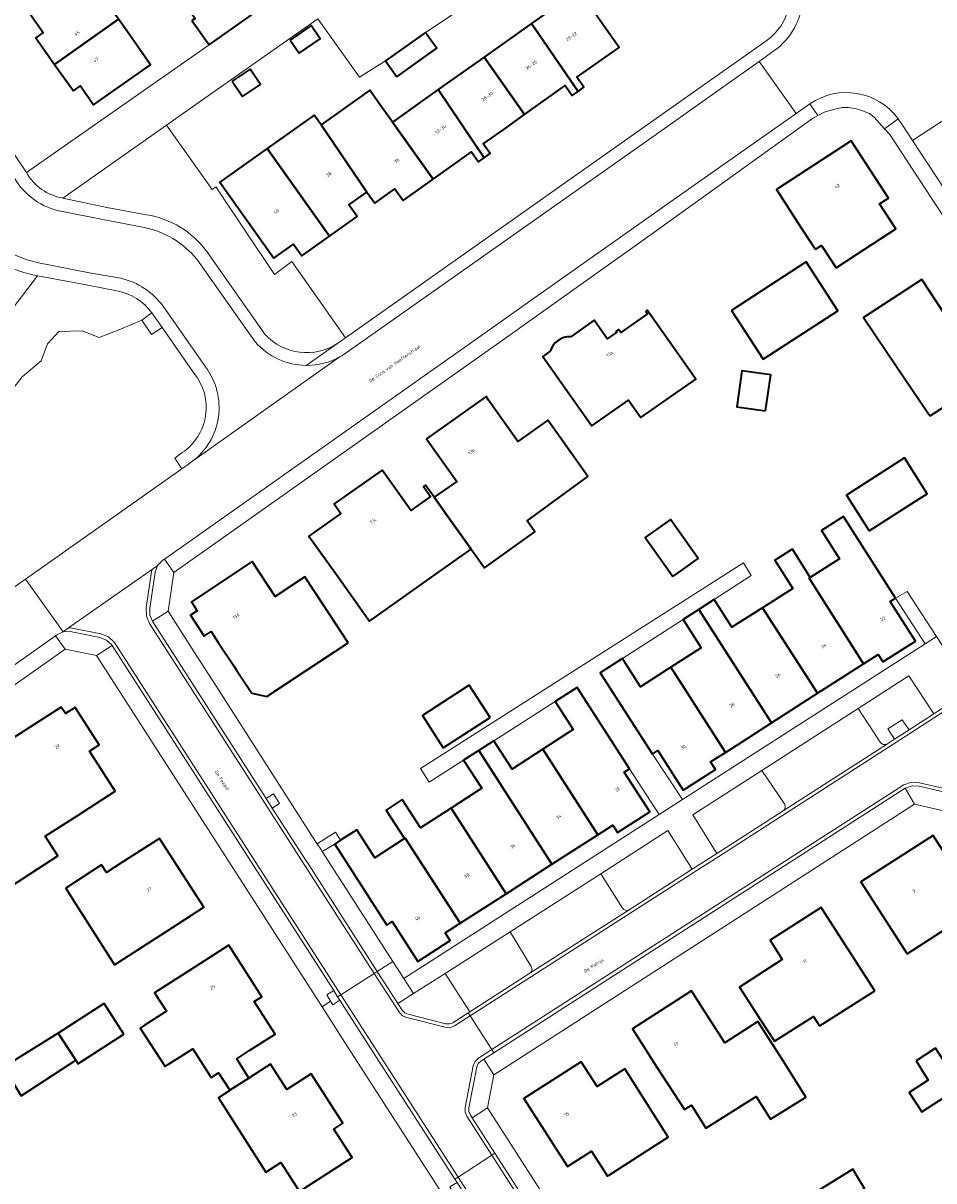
# Model space of a CAD drawing. Header units: metres. Extents: x 201541 to 204988, y 387833 to 394342.
# Tile 137 of 214: x 203221 to 203321, y 391531 to 391659. Entities that reach past the tile are written whole.
import ezdxf
from ezdxf.enums import TextEntityAlignment as Align

# ---------------------------------------------------------------- set-up
doc = ezdxf.new("R2010")
doc.units = ezdxf.units.M
doc.layers.get('Defpoints').update_dxf_attribs({"lineweight": 25})
for name, color, linetype, lineweight in [('B-WE-GR-BEPLANTING_CULTUUR_BODEMBEDEKKER-GV', 90, 'Continuous', 18), ('B-WE-GR-BEPLANTING_CULTUUR_BOSPLANTSOEN-GV', 90, 'Continuous', 18), ('B-WE-GR-BEPLANTING_CULTUUR_HEESTERS-GV', 90, 'Continuous', 18), ('B-WE-GR-GROENVOORZIENING-GV', 80, 'Continuous', 18), ('B-WE-OG-BEBOUWING-GV', 7, 'Continuous', 35), ('B-WE-OG-BEBOUWING-T18', 10, 'Continuous', 18), ('B-WE-OG-TERREIN_CULTUURSCHEIDING-GV', 7, 'Continuous', 18), ('B-WE-OG-TERREIN_ERF-GV', 7, 'Continuous', 18), ('B-WE-VH-ONVERHARD-GV', 252, 'Continuous', 18), ('B-WE-VH-VERHARDING_ASFALT-GV', 252, 'Continuous', 18), ('B-WE-VH-VERHARDING_BETONSTRAATSTEEN-GV', 252, 'Continuous', 18), ('B-WE-VH-VERHARDING_OPEN-GV', 252, 'Continuous', 18), ('B-WE-VH-VERHARDING_TEGEL-GV', 252, 'Continuous', 18)]:
    doc.layers.add(name, color=color, linetype=linetype, lineweight=lineweight)
doc.styles.add('NLCS-ISO-M200-T18', font='NLCS-ISO.ttf', dxfattribs={"height": 0.36})

msp = doc.modelspace()

# ---------------------------------------------------------------- linework, layer by layer
at = {"layer": 'B-WE-GR-BEPLANTING_CULTUUR_BODEMBEDEKKER-GV'}
for points in [[(203316.102, 391579.414), (203316.901, 391579.931), (203316.3, 391580.843), (203316.156, 391581.071), (203317.729, 391582.06), (203317.883, 391581.839), (203318.494, 391580.961), (203321.204, 391582.714), (203318.45, 391586.881), (203312.91, 391583.309), (203315.31, 391579.597)], [(203294.661, 391565.635), (203291.981, 391569.882), (203284.6, 391565.119), (203286.979, 391561.361)], [(203287.714, 391561.181), (203294.661, 391565.635)]]:
    msp.add_lwpolyline(points, dxfattribs=at)
for points in [[(203315.31, 391579.597, 0.4189102), (203316.102, 391579.414)], [(203286.979, 391561.361, 0.4080158), (203287.714, 391561.181)]]:
    msp.add_lwpolyline(points, format="xyb", dxfattribs=at)
at = {"layer": 'B-WE-GR-BEPLANTING_CULTUUR_BOSPLANTSOEN-GV'}
for points in [[(203231.416, 391629.175), (203228.404, 391629.779), (203226.698, 391630.097), (203222.712, 391630.839), (203217.149, 391623.588), (203216.749, 391623.067), (203209.78, 391616.634), (203208.052, 391615.333), (203203.699, 391613.352), (203201.306, 391611.9), (203200.411, 391610.741), (203198.952, 391608.595), (203197.434, 391607.021), (203193.602, 391603.756), (203191.519, 391601.981), (203191.051, 391601.582), (203190.639, 391602.083), (203188.693, 391604.45), (203186.396, 391608.122), (203186.788, 391608.367), (203183.901, 391613.133), (203180.044, 391610.778), (203185.379, 391602.061)], [(203205.212, 391596.66), (203206.673, 391599.187), (203208.809, 391600.142), (203210.495, 391601.996), (203213.081, 391603.737), (203215.048, 391605.253), (203216.116, 391608.286), (203216.228, 391610.533), (203214.967, 391611.253), (203214.862, 391613.578), (203217.294, 391614.494), (203219.131, 391615.776), (203219.766, 391618.136), (203221.035, 391619.722), (203223.115, 391621.483), (203223.785, 391623.35), (203225.054, 391624.724), (203227.628, 391624.795), (203229.496, 391624.055), (203231.753, 391624.936), (203234.16, 391625.974), (203235.28, 391626.758)]]:
    msp.add_lwpolyline(points, dxfattribs=at)
msp.add_lwpolyline([(203235.28, 391626.758, 0.1934552), (203231.416, 391629.175)], format="xyb", dxfattribs=at)
at = {"layer": 'B-WE-GR-BEPLANTING_CULTUUR_HEESTERS-GV'}
for points in [[(203304.801, 391572.816), (203302.3, 391576.492), (203294.711, 391571.616), (203297.377, 391567.362)], [(203297.377, 391567.362), (203304.644, 391572.046)], [(203274.651, 391558.747), (203267.517, 391554.192), (203270.221, 391549.946), (203276.826, 391554.199)], [(203276.949, 391554.932), (203274.651, 391558.747)]]:
    msp.add_lwpolyline(points, dxfattribs=at)
for points in [[(203304.644, 391572.046, 0.4040459), (203304.801, 391572.816)], [(203276.826, 391554.199, 0.428022), (203276.949, 391554.932)]]:
    msp.add_lwpolyline(points, format="xyb", dxfattribs=at)
at = {"layer": 'B-WE-GR-GROENVOORZIENING-GV'}
for points in [[(203255.932, 391623.596), (203256.54, 391624.025), (203250.662, 391632.406), (203248.736, 391630.973), (203242.316, 391640.619), (203241.881, 391640.315), (203236.892, 391647.383), (203225.493, 391639.375), (203230.311, 391638.359), (203234.679, 391637.546)], [(203241.306, 391633.509), (203247.703, 391624.423)]]:
    msp.add_lwpolyline(points, dxfattribs=at)
for points in [[(203234.679, 391637.546, -0.1962151), (203241.306, 391633.509)], [(203247.703, 391624.423, 0.3729986), (203255.705, 391623.436)], [(203255.705, 391623.436, 0.0114406), (203255.932, 391623.596)]]:
    msp.add_lwpolyline(points, format="xyb", dxfattribs=at)
at = {"layer": 'B-WE-OG-BEBOUWING-GV'}
for points in [[(203239.669, 391658.889), (203241.551, 391656.217), (203246.812, 391659.923), (203242.803, 391665.654), (203242.511, 391665.45), (203240.844, 391664.283), (203237.886, 391662.214), (203240.027, 391659.126)], [(203231.62, 391659.051), (203228.198, 391663.988), (203221.931, 391659.55), (203223.338, 391657.563), (203222.513, 391656.98), (203224.578, 391654.064)], [(203281.976, 391662.101), (203276.987, 391658.558), (203282.108, 391651.104), (203282.749, 391651.554), (203281.966, 391652.671), (203286.617, 391655.931), (203285.03, 391658.194), (203283.746, 391660.025), (203282.932, 391661.186), (203282.509, 391661.789), (203282.186, 391662.25)], [(203224.578, 391654.064), (203226.643, 391651.148), (203227.42, 391651.704), (203228.872, 391649.631), (203235.138, 391654.024), (203232.267, 391658.118), (203231.62, 391659.051)], [(203250.462, 391656.745), (203251.459, 391655.295), (203253.776, 391656.889), (203252.778, 391658.339)], [(203282.108, 391651.104), (203276.987, 391658.558), (203271.787, 391654.865), (203276.225, 391648.546), (203280.692, 391651.756), (203281.466, 391650.654)], [(203262.181, 391652.71), (203264.268, 391654.198), (203266.577, 391655.833), (203266.014, 391656.629), (203265.34, 391657.581), (203260.938, 391654.466)], [(203271.806, 391643.808), (203272.45, 391644.258), (203271.696, 391645.337), (203273.955, 391646.915), (203276.225, 391648.546), (203271.787, 391654.865), (203266.751, 391651.289)], [(203244.091, 391652.208), (203245.246, 391650.522), (203247.213, 391651.87), (203246.058, 391653.555)], [(203266.195, 391641.442), (203261.715, 391647.713), (203260.152, 391649.915), (203259.219, 391651.228), (203253.863, 391647.424), (203258.901, 391640.041), (203259.781, 391638.801), (203261.984, 391640.404), (203262.907, 391639.093)], [(203266.195, 391641.442), (203270.414, 391644.456), (203271.161, 391643.358), (203271.806, 391643.808), (203266.751, 391651.289), (203261.715, 391647.713)], [(203247.938, 391644.838), (203254.797, 391635.184), (203257.845, 391637.348), (203256.928, 391638.64), (203258.901, 391640.041), (203253.863, 391647.424), (203253.096, 391648.503)], [(203310.464, 391631.711), (203312.831, 391633.252), (203317.021, 391635.98), (203315.232, 391638.729), (203316.229, 391639.378), (203312.137, 391645.664), (203303.916, 391640.311), (203304.244, 391639.807), (203306.644, 391636.121), (203307.777, 391634.382), (203308.19, 391633.749), (203308.854, 391634.182)], [(203247.938, 391644.838), (203246.8, 391644.029), (203242.723, 391641.134), (203248.658, 391632.779), (203250.828, 391634.326), (203251.75, 391633.021), (203254.797, 391635.184)], [(203298.96, 391627.04), (203302.446, 391621.663), (203310.661, 391626.99), (203307.175, 391632.366)], [(203320.801, 391615.439), (203322.069, 391616.272), (203324.355, 391617.774), (203325.584, 391618.581), (203328.534, 391620.519), (203323.912, 391627.557), (203322.41, 391626.582), (203319.877, 391630.436), (203315.695, 391627.687), (203313.494, 391626.241), (203316.054, 391622.457), (203320.637, 391615.682)], [(203302.722, 391615.991), (203303.279, 391619.958), (203300.108, 391620.403), (203299.551, 391616.437)], [(203266.29, 391606.507), (203267.704, 391604.528), (203270.371, 391600.796), (203271.817, 391598.753), (203277.377, 391602.688), (203276.509, 391603.914), (203283.168, 391608.781), (203281.668, 391610.895), (203278.774, 391614.972), (203275.484, 391612.637), (203272.274, 391617.182), (203272.005, 391617.564), (203265.453, 391612.928), (203268.77, 391608.239)], [(203314.114, 391602.813), (203319.588, 391606.312), (203320.488, 391606.887), (203317.976, 391610.817), (203311.602, 391606.743)], [(203255.437, 391598.149), (203259.187, 391592.88), (203265.759, 391597.532), (203269.005, 391599.829), (203269.859, 391600.433), (203270.371, 391600.796), (203267.704, 391604.528), (203266.29, 391606.507), (203265.354, 391607.817), (203265.131, 391607.68), (203265.894, 391606.602), (203263.721, 391605.064), (203262.967, 391606.132), (203260.594, 391609.495), (203255.323, 391605.795), (203256.049, 391604.722), (203252.538, 391602.223)], [(203292.522, 391597.797), (203293.102, 391598.211), (203295.307, 391599.786), (203292.259, 391604.054), (203289.473, 391602.065), (203291.923, 391598.636)], [(203315.574, 391588.484), (203315.619, 391588.413), (203319.188, 391590.684), (203316.407, 391595.054), (203316.998, 391595.43), (203311.296, 391604.39), (203308.858, 391602.838), (203310.834, 391599.733), (203307.636, 391597.699), (203307.496, 391597.61), (203313.464, 391588.205), (203315.092, 391589.241)], [(203308.409, 391584.961), (203313.464, 391588.205), (203307.496, 391597.61), (203307.636, 391597.699), (203305.661, 391600.803), (203305.519, 391600.713), (203304.008, 391599.753), (203303.737, 391599.58), (203305.713, 391596.475), (203302.38, 391594.354)], [(203256.85, 391590.49), (203254.833, 391593.579), (203252.079, 391597.752), (203248.829, 391595.607), (203246.311, 391599.44), (203239.636, 391595.013), (203240.264, 391594.036), (203239.501, 391593.547), (203241.029, 391591.243), (203241.776, 391591.742), (203242.557, 391590.558), (203244.342, 391587.853), (203244.571, 391587.505), (203246.246, 391584.965), (203247.909, 391584.624), (203252.237, 391587.478)], [(203303.358, 391581.713), (203308.409, 391584.961), (203302.38, 391594.354), (203299.014, 391592.212), (203297.076, 391595.259), (203295.366, 391594.162)], [(203295.366, 391594.162), (203293.644, 391593.058), (203295.632, 391589.96), (203292.32, 391587.835), (203298.305, 391578.467), (203299.514, 391579.242), (203303.358, 391581.713)], [(203298.305, 391578.467), (203292.32, 391587.835), (203288.966, 391585.684), (203287.543, 391587.901), (203286.979, 391588.781), (203284.546, 391587.22), (203290.281, 391578.282), (203290.87, 391578.66), (203293.667, 391574.3), (203297.222, 391576.581), (203296.681, 391577.425)], [(203272.445, 391582.298), (203270.158, 391585.842), (203264.997, 391582.511), (203267.284, 391578.967)], [(203278.241, 391578.809), (203284.293, 391569.427), (203285.934, 391570.481), (203286.447, 391569.65), (203289.988, 391571.929), (203287.185, 391576.285), (203287.773, 391576.664), (203285.067, 391580.868), (203282.006, 391585.606), (203279.597, 391584.05), (203281.586, 391580.971)], [(203218.862, 391579.302), (203217.844, 391580.859), (203214.346, 391578.592), (203208.776, 391574.982), (203209.589, 391573.721), (203212.27, 391569.564), (203214.008, 391570.686), (203214.847, 391571.227), (203218.887, 391564.967), (203219.697, 391563.713), (203224.934, 391567.09), (203223.542, 391569.248), (203227.047, 391571.509), (203231.249, 391574.22), (203228.411, 391578.619), (203229.486, 391579.301), (203226.831, 391583.417), (203225.77, 391582.73), (203225.299, 391583.447)], [(203284.293, 391569.427), (203278.241, 391578.809), (203274.879, 391576.637), (203272.864, 391579.756), (203271.212, 391578.688), (203279.245, 391566.184)], [(203279.245, 391566.184), (203271.212, 391578.688), (203269.533, 391577.603), (203271.517, 391574.533), (203268.149, 391572.356), (203274.197, 391562.941)], [(203262.773, 391573.276), (203261.007, 391572.135), (203261.462, 391571.431), (203263.034, 391569), (203263.111, 391569.05), (203269.149, 391559.699), (203274.197, 391562.941), (203268.149, 391572.356), (203264.777, 391570.176)], [(203267.516, 391558.65), (203269.149, 391559.699), (203263.111, 391569.05), (203263.034, 391569), (203259.776, 391566.893), (203258.204, 391569.325), (203257.791, 391569.963), (203256.02, 391568.821), (203255.367, 391568.4), (203261.109, 391559.501), (203261.696, 391559.879), (203264.516, 391555.509), (203268.064, 391557.793)], [(203318.29, 391556.327), (203324.525, 391560.381), (203325.837, 391558.364), (203330.035, 391561.08), (203327.11, 391565.602), (203325.925, 391565.856), (203324.114, 391564.688), (203322.975, 391566.468), (203321.128, 391569.354), (203313.191, 391564.238), (203315.9, 391560.035)], [(203231.179, 391555.13), (203236.797, 391558.755), (203240.998, 391561.466), (203236.123, 391569.019), (203231.987, 391566.359), (203230.295, 391565.27), (203229.74, 391566.117), (203225.804, 391563.538), (203226.739, 391562.076)], [(203314.744, 391552.271), (203311.546, 391557.232), (203308.842, 391561.438), (203303.218, 391557.822), (203304.554, 391555.722), (203299.854, 391552.69), (203302.174, 391549.093), (203303.688, 391546.745), (203307.983, 391549.453), (203308.634, 391548.42), (203309.012, 391548.658)], [(203239.509, 391554.59), (203235.563, 391552.05), (203236.895, 391550.025), (203234.437, 391548.447), (203234.001, 391548.167), (203236.715, 391543.941), (203237.112, 391544.196), (203239.771, 391545.904), (203241.65, 391542.979), (203241.799, 391542.747), (203242.603, 391543.263), (203243.832, 391541.345), (203245.924, 391542.684), (203244.62, 391544.812), (203246.049, 391545.734), (203248.822, 391547.522), (203246.526, 391551.082), (203247.366, 391551.623), (203243.713, 391557.297)], [(203290.783, 391543.893), (203293.79, 391539.227), (203294.565, 391539.715), (203296.155, 391537.191), (203301.67, 391540.665), (203303.252, 391538.154), (203306.731, 391540.345), (203307.127, 391540.594), (203305.573, 391543.108), (203304.585, 391544.706), (203301.885, 391548.914), (203298.233, 391546.571), (203295.721, 391550.467), (203294.564, 391552.262), (203288.082, 391548.101)], [(203232.181, 391547.517), (203230.013, 391550.863), (203224.974, 391547.614), (203226.897, 391544.641), (203227.146, 391544.256)], [(203224.974, 391547.614), (203218.963, 391543.892), (203220.921, 391540.739), (203226.897, 391544.641)], [(203319.26, 391544.585), (203320.587, 391542.436), (203318.507, 391541.091), (203319.879, 391538.97), (203324.128, 391541.719), (203321.385, 391545.96)], [(203245.924, 391542.684), (203243.832, 391541.345), (203243.852, 391541.314), (203242.579, 391540.498), (203247.805, 391532.348), (203249.456, 391533.407), (203251.494, 391530.23), (203252.028, 391530.572), (203253.069, 391531.24), (203257.278, 391533.939), (203255.261, 391537.085), (203256.263, 391537.74), (203252.789, 391543.153), (203250.099, 391541.422), (203248.318, 391544.212), (203247.289, 391543.555)], [(203289.928, 391539.477), (203287.641, 391543.07), (203287.243, 391543.695), (203284.2, 391541.742), (203282.435, 391544.482), (203276.156, 391540.447), (203280.951, 391532.962), (203283.59, 391534.654), (203285.336, 391531.919), (203285.449, 391531.991), (203289.782, 391534.77), (203292.007, 391536.178)], [(203303.357, 391523.48), (203307.371, 391526.025), (203307.033, 391526.483), (203313.597, 391530.551), (203312.304, 391532.668), (203311.921, 391532.411), (203307.566, 391529.742), (203295.56, 391522.245), (203294.413, 391521.529), (203294.355, 391521.493), (203294.488, 391521.288), (203296.128, 391518.752), (203294.863, 391517.942), (203291.918, 391516.055), (203295.116, 391511.062), (203303.569, 391516.497), (203300.324, 391521.557)]]:
    msp.add_lwpolyline(points, close=True, dxfattribs=at)
for points in [[(203281.119, 391617.882), (203283.618, 391614.347), (203287.654, 391617.187), (203289.017, 391615.249), (203295.043, 391619.488), (203292.599, 391622.962), (203289.713, 391627.045), (203289.542, 391626.924), (203289.727, 391626.663), (203286.795, 391624.59), (203286.542, 391624.949), (203286.28, 391624.765), (203286.36, 391624.65), (203285.308, 391623.906), (203283.865, 391625.947), (203281.308, 391624.139)], [(203279.047, 391622.54), (203278.233, 391621.965), (203281.119, 391617.882)]]:
    msp.add_lwpolyline(points, dxfattribs=at)
msp.add_lwpolyline([(203281.308, 391624.139, 0.3399391), (203279.047, 391622.54)], format="xyb", dxfattribs=at)
at = {"layer": 'B-WE-OG-TERREIN_CULTUURSCHEIDING-GV'}
for points in [[(203239.921, 391620.119), (203238.897, 391621.584), (203237.753, 391623.221), (203236.402, 391625.154), (203235.225, 391624.37), (203234.16, 391625.974), (203231.753, 391624.936), (203229.496, 391624.055), (203227.628, 391624.795), (203225.054, 391624.724), (203223.785, 391623.35), (203223.115, 391621.483), (203221.035, 391619.722)], [(203206.765, 391588.522), (203209.123, 391590.158), (203209.808, 391589.36), (203209.94, 391589.455), (203221.375, 391597.514), (203238.58, 391609.639), (203237.809, 391610.781), (203238.618, 391611.403)]]:
    msp.add_lwpolyline(points, dxfattribs=at)
msp.add_lwpolyline([(203238.618, 391611.403, 0.4386267), (203239.921, 391620.119)], format="xyb", dxfattribs=at)
at = {"layer": 'B-WE-OG-TERREIN_ERF-GV'}
for points in [[(203302.763, 391656.618, 0.3884717), (203304.596, 391664.771)], [(203222.323, 391630.911, -0.2029821), (203215.009, 391635.981)], [(203279.047, 391622.54, -0.3399391), (203281.308, 391624.139)]]:
    msp.add_lwpolyline(points, format="xyb", dxfattribs=at)
for points in [[(203283.746, 391660.025), (203285.03, 391658.194), (203286.617, 391655.931), (203281.966, 391652.671), (203282.749, 391651.554), (203282.108, 391651.104), (203281.466, 391650.654), (203280.692, 391651.756), (203276.225, 391648.546), (203273.955, 391646.915), (203271.696, 391645.337), (203272.45, 391644.258), (203271.806, 391643.808), (203271.161, 391643.358), (203270.414, 391644.456), (203266.195, 391641.442), (203262.907, 391639.093), (203261.984, 391640.404), (203259.781, 391638.801), (203258.901, 391640.041), (203256.928, 391638.64), (203257.845, 391637.348), (203254.797, 391635.184), (203251.75, 391633.021), (203250.828, 391634.326), (203248.658, 391632.779), (203242.723, 391641.134), (203246.8, 391644.029), (203247.938, 391644.838), (203253.096, 391648.503), (203253.863, 391647.424), (203259.219, 391651.228), (203260.152, 391649.915), (203261.715, 391647.713), (203266.751, 391651.289), (203271.787, 391654.865), (203276.987, 391658.558), (203281.976, 391662.101)], [(203231.62, 391659.051), (203232.267, 391658.118), (203235.138, 391654.024), (203228.872, 391649.631), (203227.42, 391651.704), (203226.643, 391651.148), (203224.578, 391654.064), (203222.513, 391656.98), (203223.338, 391657.563), (203221.931, 391659.55)], [(203268.601, 391659.728), (203265.34, 391657.581), (203266.014, 391656.629), (203266.577, 391655.833), (203264.268, 391654.198), (203262.181, 391652.71), (203260.938, 391654.466), (203258.081, 391652.649), (203253.514, 391659.06), (203239.743, 391649.386), (203236.892, 391647.383), (203241.881, 391640.315), (203242.316, 391640.619), (203248.736, 391630.973), (203250.662, 391632.406), (203256.54, 391624.025), (203289.084, 391646.967), (203302.763, 391656.618)], [(203210.365, 391658.648), (203221.487, 391642.192), (203241.551, 391656.217), (203239.669, 391658.889)], [(203333.303, 391620.517), (203316.371, 391646.355), (203315.795, 391646.999), (203314.671, 391648.256), (203314.129, 391648.667), (203313.38, 391648.953), (203312.716, 391649.171), (203311.824, 391649.345), (203311.153, 391649.323), (203310.331, 391649.159), (203309.285, 391648.857), (203308.47, 391648.442), (203307.869, 391648.136), (203289.792, 391635.115), (203273.779, 391623.728), (203237.687, 391598.242), (203237.047, 391593.978), (203240.209, 391589.051), (203241.959, 391586.324), (203253.273, 391568.694), (203253.449, 391568.419), (203255.451, 391569.704), (203256.02, 391568.821), (203257.791, 391569.963), (203258.204, 391569.325), (203259.776, 391566.893), (203263.034, 391569), (203261.462, 391571.431), (203261.007, 391572.135), (203262.773, 391573.276), (203264.777, 391570.176), (203268.149, 391572.356), (203271.517, 391574.533), (203269.533, 391577.603), (203265.755, 391575.185), (203264.782, 391576.702), (203300.287, 391599.309), (203301.15, 391597.902), (203297.076, 391595.259), (203299.014, 391592.212), (203302.38, 391594.354), (203305.713, 391596.475), (203303.737, 391599.58), (203304.008, 391599.753), (203305.519, 391600.713), (203305.661, 391600.803), (203307.636, 391597.699), (203310.834, 391599.733), (203308.858, 391602.838), (203311.296, 391604.39), (203316.998, 391595.43), (203318.262, 391596.148), (203321.488, 391591.187)], [(203143.283, 391588.557), (203152.733, 391594.101), (203180.044, 391610.778), (203183.901, 391613.133), (203186.788, 391608.367), (203190.963, 391610.979), (203193.26, 391607.307), (203188.693, 391604.45), (203190.639, 391602.083), (203191.051, 391601.582), (203191.519, 391601.981), (203193.602, 391603.756), (203197.434, 391607.021), (203198.952, 391608.595), (203200.411, 391610.741), (203201.306, 391611.9), (203203.699, 391613.352), (203208.052, 391615.333), (203209.78, 391616.634), (203216.749, 391623.067), (203217.149, 391623.588), (203222.712, 391630.839), (203222.323, 391630.911)], [(203281.308, 391624.139), (203283.865, 391625.947), (203285.308, 391623.906), (203286.36, 391624.65), (203286.28, 391624.765), (203286.542, 391624.949), (203286.795, 391624.59), (203289.727, 391626.663), (203289.542, 391626.924), (203289.713, 391627.045), (203292.599, 391622.962), (203295.043, 391619.488), (203289.017, 391615.249), (203287.654, 391617.187), (203283.618, 391614.347), (203281.119, 391617.882), (203278.233, 391621.965), (203279.047, 391622.54)], [(203280.451, 391509.427), (203256.492, 391546.608), (203253.976, 391550.526), (203229.188, 391589.127), (203225.744, 391589.804), (203216.32, 391583.19)], [(203218.862, 391579.302), (203225.299, 391583.447), (203225.77, 391582.73), (203226.831, 391583.417), (203229.486, 391579.301), (203228.411, 391578.619), (203231.249, 391574.22), (203227.047, 391571.509), (203223.542, 391569.248), (203224.934, 391567.09), (203219.697, 391563.713)], [(203323.084, 391571.859), (203319.086, 391572.788), (203273.969, 391543.738), (203272.868, 391543.048), (203272.156, 391539.408), (203287.924, 391514.881), (203297.474, 391500), (203313.547, 391474.953), (203323.346, 391470.914)], [(203324.525, 391560.381), (203318.29, 391556.327), (203315.9, 391560.035), (203313.191, 391564.238), (203321.128, 391569.354), (203322.975, 391566.468)], [(203251.494, 391530.23), (203249.456, 391533.407), (203247.805, 391532.348), (203242.579, 391540.498), (203243.852, 391541.314), (203243.832, 391541.345), (203242.603, 391543.263), (203241.799, 391542.747), (203241.65, 391542.979), (203239.771, 391545.904), (203237.112, 391544.196), (203236.715, 391543.941), (203234.001, 391548.167), (203234.437, 391548.447), (203236.895, 391550.025), (203235.563, 391552.05), (203239.509, 391554.59), (203243.713, 391557.297), (203247.366, 391551.623), (203246.526, 391551.082), (203248.822, 391547.522), (203246.049, 391545.734), (203244.62, 391544.812), (203245.924, 391542.684), (203247.289, 391543.555), (203248.318, 391544.212), (203250.099, 391541.422), (203252.789, 391543.153), (203256.263, 391537.74), (203255.261, 391537.085), (203257.278, 391533.939), (203253.069, 391531.24)], [(203307.566, 391529.742), (203311.921, 391532.411), (203312.304, 391532.668), (203313.597, 391530.551)]]:
    msp.add_lwpolyline(points, dxfattribs=at)
for points in [[(203250.462, 391656.745), (203252.778, 391658.339), (203253.776, 391656.889), (203251.459, 391655.295)], [(203244.091, 391652.208), (203246.058, 391653.555), (203247.213, 391651.87), (203245.246, 391650.522)], [(203307.777, 391634.382), (203306.644, 391636.121), (203304.244, 391639.807), (203303.916, 391640.311), (203312.137, 391645.664), (203316.229, 391639.378), (203315.232, 391638.729), (203317.021, 391635.98), (203312.831, 391633.252), (203310.464, 391631.711), (203308.854, 391634.182), (203308.19, 391633.749)], [(203298.96, 391627.04), (203307.175, 391632.366), (203310.661, 391626.99), (203302.446, 391621.663)], [(203322.069, 391616.272), (203320.801, 391615.439), (203320.637, 391615.682), (203316.054, 391622.457), (203313.494, 391626.241), (203315.695, 391627.687), (203319.877, 391630.436), (203322.41, 391626.582), (203323.912, 391627.557), (203328.534, 391620.519), (203325.584, 391618.581), (203324.355, 391617.774)], [(203303.279, 391619.958), (203302.722, 391615.991), (203299.551, 391616.437), (203300.108, 391620.403)], [(203270.371, 391600.796), (203269.859, 391600.433), (203269.005, 391599.829), (203265.759, 391597.532), (203259.187, 391592.88), (203255.437, 391598.149), (203252.538, 391602.223), (203256.049, 391604.722), (203255.323, 391605.795), (203260.594, 391609.495), (203262.967, 391606.132), (203263.721, 391605.064), (203265.894, 391606.602), (203265.131, 391607.68), (203265.354, 391607.817), (203266.29, 391606.507), (203268.77, 391608.239), (203265.453, 391612.928), (203272.005, 391617.564), (203272.274, 391617.182), (203275.484, 391612.637), (203278.774, 391614.972), (203281.668, 391610.895), (203283.168, 391608.781), (203276.509, 391603.914), (203277.377, 391602.688), (203271.817, 391598.753)], [(203319.588, 391606.312), (203314.114, 391602.813), (203311.602, 391606.743), (203317.976, 391610.817), (203320.488, 391606.887)], [(203293.102, 391598.211), (203292.522, 391597.797), (203291.923, 391598.636), (203289.473, 391602.065), (203292.259, 391604.054), (203295.307, 391599.786)], [(203254.833, 391593.579), (203256.85, 391590.49), (203252.237, 391587.478), (203247.909, 391584.624), (203246.246, 391584.965), (203244.571, 391587.505), (203244.342, 391587.853), (203242.557, 391590.558), (203241.776, 391591.742), (203241.029, 391591.243), (203239.501, 391593.547), (203240.264, 391594.036), (203239.636, 391595.013), (203246.311, 391599.44), (203248.829, 391595.607), (203252.079, 391597.752)], [(203290.281, 391578.282), (203293.581, 391573.289), (203320.24, 391590.387), (203316.998, 391595.43), (203316.407, 391595.054), (203319.188, 391590.684), (203315.619, 391588.413), (203315.574, 391588.484), (203315.092, 391589.241), (203313.464, 391588.205), (203308.409, 391584.961), (203303.358, 391581.713), (203299.514, 391579.242), (203298.305, 391578.467), (203296.681, 391577.425), (203297.222, 391576.581), (203293.667, 391574.3), (203290.87, 391578.66)], [(203287.543, 391587.901), (203288.966, 391585.684), (203292.32, 391587.835), (203295.632, 391589.96), (203293.644, 391593.058), (203286.979, 391588.781)], [(203267.284, 391578.967), (203264.997, 391582.511), (203270.158, 391585.842), (203272.445, 391582.298)], [(203281.586, 391580.971), (203279.597, 391584.05), (203272.864, 391579.756), (203274.879, 391576.637), (203278.241, 391578.809)], [(203291.009, 391571.637), (203287.773, 391576.664), (203287.185, 391576.285), (203289.988, 391571.929), (203286.447, 391569.65), (203285.934, 391570.481), (203284.293, 391569.427), (203279.245, 391566.184), (203274.197, 391562.941), (203269.149, 391559.699), (203267.516, 391558.65), (203268.064, 391557.793), (203264.516, 391555.509), (203261.696, 391559.879), (203261.109, 391559.501), (203255.367, 391568.4), (203253.989, 391567.579), (203261.737, 391555.509), (203262.953, 391553.615)], [(203229.74, 391566.117), (203230.295, 391565.27), (203231.987, 391566.359), (203236.123, 391569.019), (203240.998, 391561.466), (203236.797, 391558.755), (203231.179, 391555.13), (203226.739, 391562.076), (203225.804, 391563.538)], [(203314.744, 391552.271), (203309.012, 391548.658), (203308.634, 391548.42), (203307.983, 391549.453), (203303.688, 391546.745), (203302.174, 391549.093), (203299.854, 391552.69), (203304.554, 391555.722), (203303.218, 391557.822), (203308.842, 391561.438), (203311.546, 391557.232)], [(203295.721, 391550.467), (203298.233, 391546.571), (203301.885, 391548.914), (203304.585, 391544.706), (203305.573, 391543.108), (203307.127, 391540.594), (203306.731, 391540.345), (203303.252, 391538.154), (203301.67, 391540.665), (203296.155, 391537.191), (203294.565, 391539.715), (203293.79, 391539.227), (203290.783, 391543.893), (203288.082, 391548.101), (203294.564, 391552.262)], [(203226.897, 391544.641), (203220.921, 391540.739), (203218.963, 391543.892), (203224.974, 391547.614), (203230.013, 391550.863), (203232.181, 391547.517), (203227.146, 391544.256)], [(203318.507, 391541.091), (203320.587, 391542.436), (203319.26, 391544.585), (203321.385, 391545.96), (203324.128, 391541.719), (203319.879, 391538.97)], [(203285.449, 391531.991), (203285.336, 391531.919), (203283.59, 391534.654), (203280.951, 391532.962), (203276.156, 391540.447), (203282.435, 391544.482), (203284.2, 391541.742), (203287.243, 391543.695), (203287.641, 391543.07), (203289.928, 391539.477), (203292.007, 391536.178), (203289.782, 391534.77)]]:
    msp.add_lwpolyline(points, close=True, dxfattribs=at)
at = {"layer": 'B-WE-VH-ONVERHARD-GV'}
for points in [[(203247.837, 391573.393), (203248.51, 391572.345), (203249.305, 391572.836), (203248.625, 391573.927)], [(203255.168, 391550.724), (203255.926, 391551.238), (203255.685, 391551.613), (203255.252, 391552.288), (203254.487, 391551.815), (203254.918, 391551.125)]]:
    msp.add_lwpolyline(points, close=True, dxfattribs=at)
at = {"layer": 'B-WE-VH-VERHARDING_ASFALT-GV'}
for points in [[(203239.398, 391610.224), (203238.58, 391609.639), (203221.375, 391597.514), (203225.525, 391591.714), (203226.127, 391592.137), (203235.336, 391598.611), (203235.902, 391599.009), (203236.469, 391599.577), (203236.653, 391599.707), (203272.785, 391625.2), (203277.703, 391628.673), (203293.627, 391639.928), (203306.097, 391648.657), (203302.008, 391654.369), (203289.846, 391645.788)], [(203340.096, 391624.28), (203330.718, 391638.562), (203323.847, 391648.95), (203318.863, 391645.691), (203325.737, 391635.237), (203334.708, 391621.581), (203335.107, 391621.883), (203342.429, 391610.715), (203346.95, 391613.645), (203340.826, 391623.322)], [(203289.846, 391645.788), (203256.623, 391622.36)], [(203234.295, 391636.169), (203230.078, 391636.988), (203225.436, 391637.902)], [(203222.643, 391632.314), (203228.59, 391631.142), (203231.858, 391630.562)], [(203246.636, 391623.564), (203240.196, 391632.66)], [(203236.498, 391627.494), (203241.168, 391620.825)], [(203239.628, 391610.386), (203255.975, 391621.951)], [(203255.975, 391621.951), (203239.628, 391610.386)], [(203210.828, 391581.489), (203211.939, 391582.274), (203224.697, 391591.286), (203224.824, 391591.375), (203225.525, 391591.714), (203221.375, 391597.514), (203209.94, 391589.455), (203209.808, 391589.36), (203208.302, 391588.283), (203208.205, 391588.208), (203208.107, 391588.136)]]:
    msp.add_lwpolyline(points, dxfattribs=at)
for points in [[(203225.436, 391637.902, -0.225253), (203220.137, 391641.638)], [(203216.194, 391636.763, 0.2049594), (203222.643, 391632.314)], [(203240.196, 391632.66, 0.1779586), (203234.295, 391636.169)], [(203231.858, 391630.562, -0.1821907), (203236.498, 391627.494)], [(203252.236, 391620.989, -0.2145832), (203246.636, 391623.564)], [(203255.975, 391621.951, -0.1306094), (203252.236, 391620.989)], [(203256.623, 391622.36, -0.0251482), (203255.975, 391621.951)], [(203241.168, 391620.825, -0.4176617), (203239.628, 391610.386)], [(203239.628, 391610.386, -0.0092543), (203239.398, 391610.224)]]:
    msp.add_lwpolyline(points, format="xyb", dxfattribs=at)
for points in [[(203256.021, 391551.83), (203259.687, 391554.191), (203235.014, 391592.625), (203234.665, 391593.447), (203234.644, 391594.341), (203235.244, 391598.352), (203235.336, 391598.611), (203226.127, 391592.137), (203226.337, 391592.146), (203229.657, 391591.487), (203230.494, 391591.164), (203231.166, 391590.544)], [(203272.629, 391545.808), (203317.901, 391574.892), (203318.755, 391575.18), (203319.642, 391575.138), (203323.642, 391574.226), (203324.453, 391573.862), (203325.074, 391573.226), (203339.229, 391551.264), (203368.877, 391505.07), (203372.601, 391507.489), (203364.512, 391520.067), (203348.455, 391545.092), (203348.102, 391545.876), (203348.073, 391546.652), (203342.142, 391556.003), (203341.528, 391556.27), (203340.905, 391556.904), (203323.563, 391583.76), (203316.319, 391579.078), (203297.593, 391567.025), (203294.876, 391565.298), (203270.266, 391549.507)], [(203320.746, 391464.622), (203322.411, 391468.694), (203312.968, 391472.578), (203311.897, 391473.28), (203311.105, 391474.266), (203272.629, 391534.221), (203268.917, 391531.793), (203282.637, 391510.49), (203304.285, 391476.737), (203308.896, 391469.466)]]:
    msp.add_lwpolyline(points, close=True, dxfattribs=at)
at = {"layer": 'B-WE-VH-VERHARDING_BETONSTRAATSTEEN-GV'}
for points in [[(203306.815, 391661.391, -0.2321101), (203303.63, 391655.539)], [(203307.586, 391649.725, -0.4048696), (203317.282, 391648.094)], [(203317.282, 391648.094, -0.0308188), (203317.75, 391647.37)], [(203221.487, 391642.192, 0.2270031), (203225.493, 391639.375)], [(203316.102, 391579.414, -0.4189102), (203315.31, 391579.597)], [(203304.801, 391572.816, -0.4040459), (203304.644, 391572.046)], [(203287.714, 391561.181, -0.4080158), (203286.979, 391561.361)], [(203276.949, 391554.932, -0.428022), (203276.826, 391554.199)]]:
    msp.add_lwpolyline(points, format="xyb", dxfattribs=at)
for points in [[(203225.493, 391639.375), (203236.892, 391647.383), (203239.743, 391649.386), (203253.514, 391659.06), (203258.081, 391652.649), (203260.938, 391654.466), (203265.34, 391657.581), (203268.601, 391659.728)], [(203246.812, 391659.923), (203241.551, 391656.217)], [(203241.551, 391656.217), (203221.487, 391642.192)], [(203303.63, 391655.539), (203302.008, 391654.369), (203306.097, 391648.657), (203307.586, 391649.725)], [(203317.75, 391647.37), (203318.863, 391645.691), (203323.847, 391648.95), (203322.771, 391650.632), (203322.193, 391651.509)], [(203315.31, 391579.597), (203312.91, 391583.309), (203302.3, 391576.492), (203304.801, 391572.816)], [(203304.644, 391572.046), (203316.102, 391579.414)], [(203323.642, 391574.226), (203319.642, 391575.138), (203318.755, 391575.18), (203317.901, 391574.892), (203272.629, 391545.808), (203272.844, 391545.471), (203318.076, 391574.529), (203318.811, 391574.777), (203319.588, 391574.74), (203323.514, 391573.845)], [(203284.6, 391565.119), (203274.651, 391558.747), (203276.949, 391554.932)], [(203286.979, 391561.361), (203284.6, 391565.119)], [(203276.826, 391554.199), (203287.714, 391561.181)]]:
    msp.add_lwpolyline(points, dxfattribs=at)
for points in [[(203235.902, 391599.009), (203235.634, 391598.255), (203235.34, 391596.287), (203235.045, 391594.316), (203235.063, 391593.533), (203235.34, 391592.882), (203237.047, 391593.978), (203237.687, 391598.242), (203236.653, 391599.707), (203236.469, 391599.577)], [(203235.634, 391598.255), (203235.902, 391599.009), (203235.336, 391598.611), (203235.244, 391598.352), (203234.644, 391594.341), (203234.665, 391593.447), (203235.014, 391592.625), (203259.687, 391554.191), (203260.023, 391554.408), (203252.477, 391566.181), (203252.161, 391566.658), (203248.51, 391572.345), (203247.837, 391573.393), (203235.369, 391592.813), (203235.34, 391592.882), (203235.063, 391593.533), (203235.045, 391594.316), (203235.34, 391596.287)], [(203255.252, 391552.288), (203255.685, 391551.613), (203256.021, 391551.83), (203231.166, 391590.544), (203230.494, 391591.164), (203229.657, 391591.487), (203226.337, 391592.146), (203226.127, 391592.137), (203225.525, 391591.714), (203226.305, 391591.744), (203227.925, 391591.422), (203229.545, 391591.101), (203230.279, 391590.818), (203230.857, 391590.285), (203230.896, 391590.224)], [(203225.525, 391591.714), (203224.824, 391591.375), (203224.697, 391591.286), (203225.744, 391589.804), (203229.188, 391589.127), (203230.896, 391590.224), (203230.857, 391590.285), (203230.279, 391590.818), (203229.545, 391591.101), (203227.925, 391591.422), (203226.305, 391591.744)], [(203316.901, 391579.931), (203316.102, 391579.414), (203304.644, 391572.046), (203297.377, 391567.362), (203294.661, 391565.635), (203287.714, 391561.181), (203276.826, 391554.199), (203270.221, 391549.946), (203270.051, 391549.844), (203270.266, 391549.507), (203294.876, 391565.298), (203297.593, 391567.025), (203316.319, 391579.078), (203323.563, 391583.76), (203340.905, 391556.904), (203341.528, 391556.27), (203342.142, 391556.003), (203341.76, 391556.605), (203341.758, 391556.606), (203341.219, 391557.155), (203323.682, 391584.313), (203321.204, 391582.714), (203318.494, 391580.961)], [(203318.076, 391574.529), (203319.086, 391572.788), (203323.084, 391571.859), (203324.76, 391572.975), (203324.22, 391573.528), (203323.514, 391573.845), (203319.588, 391574.74), (203318.811, 391574.777)], [(203259.687, 391554.191), (203256.021, 391551.83), (203268.917, 391531.793), (203272.629, 391534.221), (203269.896, 391538.481), (203269.7, 391538.944), (203269.696, 391539.454), (203270.586, 391544.035), (203270.801, 391544.511), (203271.176, 391544.857), (203272.629, 391545.808), (203270.266, 391549.507), (203268.517, 391548.41), (203268.03, 391548.22), (203267.514, 391548.26), (203263.292, 391549.322), (203262.825, 391549.527), (203262.479, 391549.901)], [(203270.051, 391549.844), (203268.337, 391548.769), (203267.97, 391548.626), (203267.579, 391548.656), (203265.859, 391549.089), (203263.422, 391549.702), (203263.062, 391549.86), (203262.796, 391550.148), (203262.319, 391550.881), (203260.023, 391554.408), (203259.687, 391554.191), (203262.479, 391549.901), (203262.825, 391549.527), (203263.292, 391549.322), (203267.514, 391548.26), (203268.03, 391548.22), (203268.517, 391548.41), (203270.266, 391549.507)], [(203268.337, 391548.769), (203270.051, 391549.844), (203270.221, 391549.946), (203267.517, 391554.192), (203264.015, 391551.962), (203262.319, 391550.881), (203262.796, 391550.148), (203263.062, 391549.86), (203263.422, 391549.702), (203265.859, 391549.089), (203267.579, 391548.656), (203267.97, 391548.626)], [(203268.582, 391531.574), (203268.917, 391531.793), (203256.021, 391551.83), (203255.685, 391551.613), (203255.926, 391551.238), (203258.326, 391547.499)], [(203272.629, 391545.808), (203271.176, 391544.857), (203270.801, 391544.511), (203270.586, 391544.035), (203269.696, 391539.454), (203269.7, 391538.944), (203269.896, 391538.481), (203272.629, 391534.221), (203272.964, 391534.44), (203270.47, 391538.326), (203270.251, 391538.668), (203270.099, 391539.027), (203270.096, 391539.417), (203270.533, 391541.665), (203270.97, 391543.913), (203271.132, 391544.272), (203271.423, 391544.541), (203271.751, 391544.755), (203272.844, 391545.471)], [(203271.423, 391544.541), (203271.132, 391544.272), (203270.97, 391543.913), (203270.533, 391541.665), (203270.096, 391539.417), (203270.099, 391539.027), (203270.251, 391538.668), (203270.47, 391538.326), (203272.156, 391539.408), (203272.868, 391543.048), (203271.751, 391544.755)], [(203313.155, 391472.933), (203312.169, 391473.58), (203311.43, 391474.5), (203295.072, 391500), (203290.569, 391507.02), (203289.897, 391508.067), (203286.03, 391514.096), (203272.964, 391534.44), (203272.629, 391534.221), (203311.105, 391474.266), (203311.897, 391473.28), (203312.968, 391472.578), (203322.411, 391468.694), (203322.562, 391469.064)], [(203320.746, 391464.622), (203308.896, 391469.466), (203304.285, 391476.737), (203282.637, 391510.49), (203268.917, 391531.793), (203268.582, 391531.574), (203268.818, 391531.208), (203269.492, 391530.161), (203282.3, 391510.274), (203288.89, 391500), (203300.249, 391482.289), (203303.948, 391476.522), (203305.543, 391474.007), (203306.21, 391472.955), (203308.627, 391469.144), (203320.595, 391464.252)]]:
    msp.add_lwpolyline(points, close=True, dxfattribs=at)
at = {"layer": 'B-WE-VH-VERHARDING_OPEN-GV'}
msp.add_lwpolyline([(203317.282, 391648.094, 0.4048696), (203307.586, 391649.725)], format="xyb", dxfattribs=at)
for points in [[(203307.586, 391649.725), (203308.47, 391648.442)], [(203308.47, 391648.442), (203309.285, 391648.857), (203310.331, 391649.159), (203311.153, 391649.323), (203311.824, 391649.345), (203312.716, 391649.171), (203313.38, 391648.953), (203314.129, 391648.667), (203314.671, 391648.256), (203315.795, 391646.999), (203317.282, 391648.094)]]:
    msp.add_lwpolyline(points, dxfattribs=at)
for points in [[(203235.28, 391626.758), (203234.16, 391625.974), (203235.225, 391624.37), (203236.402, 391625.154)], [(203321.488, 391591.187), (203318.262, 391596.148), (203316.998, 391595.43), (203320.24, 391590.387)], [(203316.901, 391579.931), (203318.494, 391580.961), (203317.883, 391581.839), (203317.729, 391582.06), (203316.156, 391581.071), (203316.3, 391580.843)], [(203253.989, 391567.579), (203255.367, 391568.4), (203256.02, 391568.821), (203255.451, 391569.704), (203253.449, 391568.419), (203253.834, 391567.82)]]:
    msp.add_lwpolyline(points, close=True, dxfattribs=at)
at = {"layer": 'B-WE-VH-VERHARDING_TEGEL-GV'}
for points in [[(203221.487, 391642.192), (203210.365, 391658.648), (203198.873, 391675.673), (203194.348, 391682.278), (203187.319, 391692.678), (203179.095, 391704.781), (203168.624, 391720.351), (203167.997, 391721.233)], [(203302.763, 391656.618), (203289.084, 391646.967), (203256.54, 391624.025), (203255.932, 391623.596)], [(203256.623, 391622.36), (203289.846, 391645.788), (203302.008, 391654.369), (203303.63, 391655.539)], [(203317.282, 391648.094), (203315.795, 391646.999), (203316.371, 391646.355), (203333.303, 391620.517), (203334.708, 391621.581), (203325.737, 391635.237), (203318.863, 391645.691), (203317.75, 391647.37)], [(203234.679, 391637.546), (203230.311, 391638.359), (203225.493, 391639.375)], [(203225.436, 391637.902), (203230.078, 391636.988), (203234.295, 391636.169)], [(203247.703, 391624.423), (203241.306, 391633.509)], [(203231.858, 391630.562), (203228.59, 391631.142), (203222.643, 391632.314)], [(203240.196, 391632.66), (203246.636, 391623.564)], [(203222.323, 391630.911), (203222.712, 391630.839), (203226.698, 391630.097), (203228.404, 391629.779), (203231.416, 391629.175)], [(203235.28, 391626.758), (203236.402, 391625.154), (203237.753, 391623.221), (203238.897, 391621.584), (203239.921, 391620.119)], [(203241.168, 391620.825), (203236.498, 391627.494)], [(203255.705, 391623.436), (203252.236, 391620.989)], [(203252.236, 391620.989), (203255.705, 391623.436)], [(203238.618, 391611.403), (203237.809, 391610.781), (203238.58, 391609.639), (203239.398, 391610.224)]]:
    msp.add_lwpolyline(points, dxfattribs=at)
for points in [[(203304.596, 391664.771, -0.3884717), (203302.763, 391656.618)], [(203303.63, 391655.539, 0.2321101), (203306.815, 391661.391)], [(203317.75, 391647.37, 0.0308188), (203317.282, 391648.094)], [(203220.137, 391641.638, 0.225253), (203225.436, 391637.902)], [(203225.493, 391639.375, -0.2270031), (203221.487, 391642.192)], [(203222.643, 391632.314, -0.2049594), (203216.194, 391636.763)], [(203241.306, 391633.509, 0.1962151), (203234.679, 391637.546)], [(203215.009, 391635.981, 0.2029821), (203222.323, 391630.911)], [(203234.295, 391636.169, -0.1779586), (203240.196, 391632.66)], [(203236.498, 391627.494, 0.1821907), (203231.858, 391630.562)], [(203231.416, 391629.175, -0.1934552), (203235.28, 391626.758)], [(203255.705, 391623.436, -0.3729986), (203247.703, 391624.423)], [(203246.636, 391623.564, 0.2145832), (203252.236, 391620.989)], [(203255.932, 391623.596, -0.0114406), (203255.705, 391623.436)], [(203252.236, 391620.989, 0.1306094), (203255.975, 391621.951)], [(203255.975, 391621.951, 0.0251482), (203256.623, 391622.36)], [(203239.921, 391620.119, -0.4386267), (203238.618, 391611.403)], [(203239.628, 391610.386, 0.4176617), (203241.168, 391620.825)], [(203239.398, 391610.224, 0.0092543), (203239.628, 391610.386)]]:
    msp.add_lwpolyline(points, format="xyb", dxfattribs=at)
for points in [[(203293.627, 391639.928), (203277.703, 391628.673), (203272.785, 391625.2), (203236.653, 391599.707), (203237.687, 391598.242), (203273.779, 391623.728), (203289.792, 391635.115), (203307.869, 391648.136), (203308.47, 391648.442), (203307.586, 391649.725), (203306.097, 391648.657)], [(203290.281, 391578.282), (203284.546, 391587.22), (203286.979, 391588.781), (203293.644, 391593.058), (203295.366, 391594.162), (203297.076, 391595.259), (203301.15, 391597.902), (203300.287, 391599.309), (203264.782, 391576.702), (203265.755, 391575.185), (203269.533, 391577.603), (203271.212, 391578.688), (203272.864, 391579.756), (203279.597, 391584.05), (203282.006, 391585.606), (203285.067, 391580.868), (203287.773, 391576.664), (203291.009, 391571.637), (203293.581, 391573.289)], [(203240.209, 391589.051), (203237.047, 391593.978), (203235.34, 391592.882), (203235.369, 391592.813), (203247.837, 391573.393), (203248.625, 391573.927), (203249.305, 391572.836), (203248.51, 391572.345), (203252.161, 391566.658), (203252.477, 391566.181), (203260.023, 391554.408), (203261.737, 391555.509), (203253.989, 391567.579), (203253.834, 391567.82), (203253.449, 391568.419), (203253.273, 391568.694), (203241.959, 391586.324)], [(203216.32, 391583.19), (203225.744, 391589.804), (203224.697, 391591.286), (203211.939, 391582.274), (203212.866, 391580.767)], [(203341.219, 391557.155), (203342.932, 391558.132), (203321.488, 391591.187), (203320.24, 391590.387), (203293.581, 391573.289), (203291.009, 391571.637), (203262.953, 391553.615), (203264.015, 391551.962), (203267.517, 391554.192), (203274.651, 391558.747), (203284.6, 391565.119), (203291.981, 391569.882), (203294.661, 391565.635), (203297.377, 391567.362), (203294.711, 391571.616), (203302.3, 391576.492), (203312.91, 391583.309), (203318.45, 391586.881), (203321.204, 391582.714), (203323.682, 391584.313)], [(203254.487, 391551.815), (203255.252, 391552.288), (203230.896, 391590.224), (203229.188, 391589.127), (203253.976, 391550.526), (203254.918, 391551.125)], [(203318.076, 391574.529), (203272.844, 391545.471), (203271.751, 391544.755), (203272.868, 391543.048), (203273.969, 391543.738), (203319.086, 391572.788)], [(203262.953, 391553.615), (203261.737, 391555.509), (203260.023, 391554.408), (203262.319, 391550.881), (203264.015, 391551.962)], [(203268.582, 391531.574), (203258.326, 391547.499), (203255.926, 391551.238), (203255.168, 391550.724), (203254.918, 391551.125), (203253.976, 391550.526), (203256.492, 391546.608), (203280.451, 391509.427), (203286.493, 391500), (203298.545, 391481.197), (203300.249, 391482.289), (203288.89, 391500), (203282.3, 391510.274), (203269.492, 391530.161), (203268.684, 391529.634), (203268.023, 391530.736), (203268.818, 391531.208)], [(203291.388, 391507.526), (203290.569, 391507.02), (203295.072, 391500), (203311.43, 391474.5), (203312.169, 391473.58), (203313.155, 391472.933), (203322.562, 391469.064), (203323.346, 391470.914), (203313.547, 391474.953), (203297.474, 391500), (203287.924, 391514.881), (203272.156, 391539.408), (203270.47, 391538.326), (203272.964, 391534.44), (203286.03, 391514.096), (203289.897, 391508.067), (203290.707, 391508.616)]]:
    msp.add_lwpolyline(points, close=True, dxfattribs=at)

# ---------------------------------------------------------------- texts
at = {"layer": 'B-WE-OG-BEBOUWING-T18', "style": 'NLCS-ISO-M200-T18'}
for s, rotation, p in [('45', 35.3, (203227.054, 391657.489)), ('20-22', 35, (203281.37, 391657.138)), ('47', 35.3, (203229.119, 391654.573)), ('24-26', 35.7, (203276.968, 391654.005)), ('28-30', 35.7, (203272.136, 391650.533)), ('32-34', 35.5, (203266.981, 391646.919)), ('36', 35.5, (203262.19, 391643.497)), ('38', 35.3, (203254.713, 391641.973)), ('42', 33, (203310.601, 391640.692)), ('40', 35.3, (203248.951, 391637.89)), ('13a', 35.2, (203285.566, 391622.251)), ('13b', 35.2, (203270.386, 391611.519)), ('13c', 35, (203259.602, 391603.911)), ('13d', 33.5, (203244.517, 391593.451)), ('22', 32.4, (203315.611, 391593.149)), ('24', 32.7, (203309.129, 391590.179)), ('26', 32.7, (203304.071, 391586.927)), ('28', 32.7, (203299.025, 391583.683)), ('29', 32.8, (203224.851, 391579.107)), ('30', 32.6, (203293.661, 391579.049)), ('32', 32.7, (203286.429, 391574.395)), ('34', 32.7, (203279.983, 391571.413)), ('36', 32.7, (203274.93, 391568.166)), ('38', 32.7, (203269.887, 391564.927)), ('27', 32.8, (203234.971, 391563.427)), ('9', 32.8, (203319.03, 391563.243)), ('40', 32.7, (203264.479, 391560.242)), ('11', 32.7, (203307.037, 391555.522)), ('25', 32.7, (203241.948, 391552.649)), ('13', 32.7, (203292.892, 391546.435)), ('23', 32.6, (203250.932, 391538.641)), ('15', 32.7, (203280.867, 391538.72))]:
    msp.add_text(s, height=0.36, rotation=rotation, dxfattribs=at).set_placement(p, align=Align.MIDDLE)
at = {"layer": 'Defpoints', "color": 250, "style": 'NLCS-ISO-M200-T18'}
for s, rotation, p in [('De Cocq van Haeftenstraat', 35, (203261.983, 391621.14)), ('De Fazant', 302.5, (203242.982, 391575.393)), ('De Patrijs', 32.7, (203283.866, 391555.009))]:
    msp.add_text(s, height=0.36, rotation=rotation, dxfattribs=at).set_placement(p, align=Align.MIDDLE)

doc.saveas('drawing.dxf')
